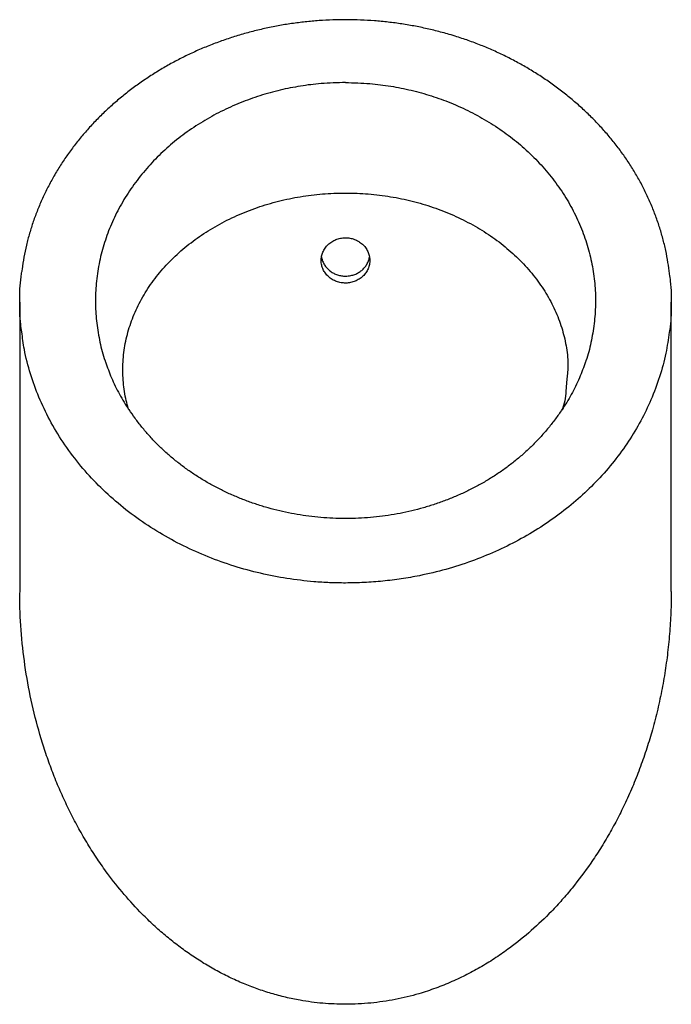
# Model space of a CAD drawing. Header units: millimetres. Extents: x 3714.532 to 3714.867, y 2064.997 to 2065.503.
import ezdxf

# ---------------------------------------------------------------- set-up
doc = ezdxf.new("R2010")
doc.units = ezdxf.units.MM
doc.layers.add('SANINDUSA', color=3, linetype='Continuous')

msp = doc.modelspace()

# ---------------------------------------------------------------- linework, layer by layer
at = {"layer": 'SANINDUSA'}
for p, q in [((3714.5324, 2065.35746), (3714.5324, 2065.20879)), ((3714.8674, 2065.20879), (3714.8674, 2065.35746)), ((3714.58827, 2065.30257), (3714.58818, 2065.30297)), ((3714.81154, 2065.3026), (3714.81163, 2065.30297))]:
    msp.add_line(p, q, dxfattribs=at)
for points, knots in [([(3714.75327, 2065.4951), (3714.75207, 2065.49544), (3714.74862, 2065.49642), (3714.74284, 2065.49785), (3714.73591, 2065.49931), (3714.72892, 2065.50051), (3714.72187, 2065.50145), (3714.71479, 2065.50213), (3714.70767, 2065.50255), (3714.70054, 2065.5027), (3714.69341, 2065.50259), (3714.68629, 2065.50222), (3714.67923, 2065.50159), (3714.67221, 2065.5007), (3714.66523, 2065.49955), (3714.65828, 2065.49814), (3714.65139, 2065.49647), (3714.64457, 2065.49454), (3714.63786, 2065.49237), (3714.63127, 2065.48996), (3714.62483, 2065.48732), (3714.61855, 2065.48444), (3714.61241, 2065.48133), (3714.60642, 2065.47799), (3714.60056, 2065.47441), (3714.59486, 2065.4706), (3714.58933, 2065.46658), (3714.58401, 2065.46235), (3714.5789, 2065.45794), (3714.57404, 2065.45335), (3714.56942, 2065.44859), (3714.56505, 2065.44367), (3714.56091, 2065.43857), (3714.557, 2065.4333), (3714.55336, 2065.42788), (3714.54998, 2065.42231), (3714.54688, 2065.41662), (3714.54406, 2065.41082), (3714.54154, 2065.40492), (3714.53933, 2065.39895), (3714.53742, 2065.39291), (3714.53581, 2065.38681), (3714.53454, 2065.38064), (3714.53375, 2065.37609), (3714.53349, 2065.3736), (3714.53345, 2065.37319)], [0, 0, 0, 0, 0.0125153, 0.0360322, 0.0595277, 0.0830183, 0.1065047, 0.1299871, 0.1534654, 0.1769395, 0.2004094, 0.2238771, 0.2472835, 0.2705593, 0.2939842, 0.3175305, 0.3411687, 0.3648663, 0.3885888, 0.4122903, 0.435933, 0.4594993, 0.4830683, 0.5068202, 0.5307433, 0.5548046, 0.5789672, 0.6031911, 0.6274334, 0.6516368, 0.6757578, 0.699871, 0.7242075, 0.7486538, 0.7731935, 0.7978078, 0.8224759, 0.8471762, 0.8718845, 0.8965678, 0.9211331, 0.9457232, 0.9703994, 0.9951539, 1, 1, 1, 1]), ([(3714.86653, 2065.37219), (3714.86628, 2065.37408), (3714.86577, 2065.37805), (3714.86461, 2065.38407), (3714.86312, 2065.39025), (3714.86132, 2065.39638), (3714.85921, 2065.40243), (3714.85681, 2065.4084), (3714.85412, 2065.41426), (3714.85114, 2065.41999), (3714.8479, 2065.42557), (3714.84439, 2065.43099), (3714.84062, 2065.43626), (3714.83657, 2065.44142), (3714.83224, 2065.44644), (3714.82766, 2065.45131), (3714.82282, 2065.45603), (3714.81775, 2065.46056), (3714.81245, 2065.46491), (3714.80695, 2065.46906), (3714.80126, 2065.47299), (3714.79539, 2065.47671), (3714.78935, 2065.48019), (3714.78317, 2065.48344), (3714.77686, 2065.48644), (3714.77043, 2065.48919), (3714.7639, 2065.49169), (3714.75816, 2065.49363), (3714.75459, 2065.4947), (3714.75327, 2065.4951)], [0, 0, 0, 0, 0.034831, 0.073179, 0.111646, 0.150175, 0.188703, 0.227159, 0.265488, 0.303639, 0.341596, 0.379011, 0.416523, 0.454196, 0.491994, 0.529882, 0.567819, 0.605763, 0.643666, 0.681495, 0.719214, 0.756797, 0.794217, 0.831458, 0.868505, 0.90535, 0.941993, 0.978439, 1, 1, 1, 1]), ([(3714.6999, 2065.47035), (3714.69571, 2065.47025), (3714.68795, 2065.47006), (3714.67674, 2065.46863), (3714.66622, 2065.46657), (3714.65586, 2065.46369), (3714.64565, 2065.46001), (3714.6358, 2065.45555), (3714.62628, 2065.45029), (3714.61727, 2065.44428), (3714.60884, 2065.43753), (3714.60113, 2065.43017), (3714.59414, 2065.42217), (3714.58796, 2065.41361), (3714.5827, 2065.4046), (3714.57844, 2065.39533), (3714.57513, 2065.38577), (3714.5728, 2065.37592), (3714.5715, 2065.36602), (3714.57122, 2065.35626), (3714.57185, 2065.34659), (3714.57356, 2065.33694), (3714.57515, 2065.33031), (3714.57641, 2065.32702), (3714.57647, 2065.32685)], [0, 0, 0, 0, 0.051089, 0.094507, 0.137926, 0.182734, 0.227543, 0.273528, 0.319516, 0.367018, 0.414523, 0.462519, 0.510518, 0.560046, 0.609575, 0.657998, 0.706422, 0.756278, 0.806134, 0.853312, 0.90049, 0.94896, 0.99743, 1, 1, 1, 1]), ([(3714.6999, 2065.47035), (3714.7041, 2065.47025), (3714.71191, 2065.47006), (3714.72323, 2065.4686), (3714.7338, 2065.4665), (3714.74411, 2065.46363), (3714.75426, 2065.45997), (3714.76416, 2065.45548), (3714.77372, 2065.45016), (3714.78267, 2065.44416), (3714.79106, 2065.43746), (3714.79879, 2065.43005), (3714.80579, 2065.42199), (3714.81193, 2065.41346), (3714.81715, 2065.40451), (3714.82141, 2065.3952), (3714.82471, 2065.38558), (3714.82703, 2065.37577), (3714.82832, 2065.36593), (3714.82859, 2065.35613), (3714.82792, 2065.34642), (3714.8262, 2065.33681), (3714.82464, 2065.33028), (3714.82341, 2065.32705), (3714.82335, 2065.3269)], [0, 0, 0, 0, 0.051106, 0.095141, 0.139349, 0.183563, 0.227606, 0.274262, 0.321108, 0.367965, 0.414635, 0.463311, 0.512178, 0.561053, 0.609741, 0.658803, 0.708044, 0.757289, 0.806356, 0.854114, 0.902034, 0.949951, 0.997707, 1, 1, 1, 1]), ([(3714.58825, 2065.30275), (3714.58787, 2065.30412), (3714.58707, 2065.30703), (3714.58623, 2065.31153), (3714.58564, 2065.31623), (3714.58538, 2065.32093), (3714.58542, 2065.32566), (3714.58577, 2065.33039), (3714.58644, 2065.33511), (3714.58742, 2065.33978), (3714.58871, 2065.34441), (3714.5903, 2065.34899), (3714.59221, 2065.35351), (3714.59442, 2065.35797), (3714.59691, 2065.36232), (3714.59967, 2065.36655), (3714.6027, 2065.37064), (3714.60598, 2065.37459), (3714.60952, 2065.37841), (3714.61329, 2065.38207), (3714.61729, 2065.38556), (3714.6215, 2065.38888), (3714.6259, 2065.392), (3714.63048, 2065.39492), (3714.63524, 2065.39766), (3714.64019, 2065.4002), (3714.6453, 2065.40255), (3714.65055, 2065.40469), (3714.65591, 2065.40661), (3714.66136, 2065.4083), (3714.66687, 2065.40975), (3714.67243, 2065.41096), (3714.67806, 2065.41195), (3714.68376, 2065.41271), (3714.68952, 2065.41324), (3714.69491, 2065.41354), (3714.69838, 2065.41356), (3714.6999, 2065.41357)], [0, 0, 0, 0, 0.0266873, 0.0568611, 0.0869939, 0.1170553, 0.1469969, 0.1774378, 0.2077183, 0.2378857, 0.2679889, 0.2980791, 0.3282084, 0.3584129, 0.3885837, 0.4182111, 0.4477407, 0.4771451, 0.5063998, 0.5354834, 0.5643796, 0.593077, 0.6215673, 0.6496502, 0.6776877, 0.705762, 0.7337833, 0.7616814, 0.789395, 0.8168707, 0.8440649, 0.8709681, 0.8977806, 0.9247031, 0.9516965, 0.9787317, 1, 1, 1, 1]), ([(3714.6999, 2065.41357), (3714.70141, 2065.41356), (3714.70485, 2065.41354), (3714.71022, 2065.41325), (3714.71597, 2065.41272), (3714.72168, 2065.41196), (3714.72732, 2065.41098), (3714.73286, 2065.40977), (3714.73831, 2065.40833), (3714.74367, 2065.40668), (3714.74896, 2065.4048), (3714.75415, 2065.40271), (3714.75922, 2065.4004), (3714.76415, 2065.39788), (3714.76891, 2065.39517), (3714.77348, 2065.39228), (3714.77783, 2065.38923), (3714.78199, 2065.38599), (3714.78595, 2065.38258), (3714.78971, 2065.37899), (3714.79325, 2065.37524), (3714.79654, 2065.37135), (3714.79959, 2065.36731), (3714.80238, 2065.36315), (3714.8049, 2065.35888), (3714.80713, 2065.35451), (3714.80909, 2065.35004), (3714.81075, 2065.34551), (3714.8121, 2065.34091), (3714.81316, 2065.33627), (3714.81389, 2065.33158), (3714.81432, 2065.32715), (3714.81435, 2065.32428), (3714.813, 2065.3087)], [0, 0, 0, 0, 0.024201, 0.055157, 0.086151, 0.117143, 0.148095, 0.178975, 0.20979, 0.240788, 0.272135, 0.303785, 0.335681, 0.367756, 0.399936, 0.432142, 0.464277, 0.496459, 0.529183, 0.562164, 0.595394, 0.628856, 0.662527, 0.696382, 0.730392, 0.76448, 0.798854, 0.833268, 0.867698, 0.902196, 0.936817, 0.971621, 1, 1, 1, 1]), ([(3714.70033, 2065.39058), (3714.69951, 2065.3906), (3714.69869, 2065.39055), (3714.69749, 2065.39037), (3714.69709, 2065.39029), (3714.69629, 2065.39009), (3714.6959, 2065.38998), (3714.69475, 2065.38958), (3714.69402, 2065.38924), (3714.69297, 2065.38864), (3714.69264, 2065.38842), (3714.69198, 2065.38796), (3714.69167, 2065.38771), (3714.69077, 2065.38693), (3714.69024, 2065.38636), (3714.68952, 2065.38543), (3714.68929, 2065.38511), (3714.68888, 2065.38445), (3714.68851, 2065.38377), (3714.68821, 2065.38307), (3714.68794, 2065.38235), (3714.68783, 2065.38198), (3714.68755, 2065.38086), (3714.68744, 2065.38011), (3714.6874, 2065.37897), (3714.6874, 2065.37859), (3714.68745, 2065.37782), (3714.6875, 2065.37744), (3714.6877, 2065.37631), (3714.68791, 2065.37558), (3714.68834, 2065.37451), (3714.6885, 2065.37415), (3714.68887, 2065.37347), (3714.68906, 2065.37314), (3714.68971, 2065.37217), (3714.6902, 2065.37156), (3714.69133, 2065.37044), (3714.69194, 2065.36994), (3714.69293, 2065.36927), (3714.69328, 2065.36907), (3714.69399, 2065.36868), (3714.69436, 2065.36851), (3714.69547, 2065.36803), (3714.69625, 2065.36779), (3714.69784, 2065.36744), (3714.69866, 2065.36734), (3714.69989, 2065.3673), (3714.70031, 2065.3673), (3714.70113, 2065.36735), (3714.70153, 2065.3674), (3714.70274, 2065.36758), (3714.70353, 2065.36778), (3714.70469, 2065.36818), (3714.70506, 2065.36834), (3714.7058, 2065.36867), (3714.70651, 2065.36904), (3714.70718, 2065.36947), (3714.70783, 2065.36994), (3714.70815, 2065.37019), (3714.70904, 2065.37097), (3714.70958, 2065.37154), (3714.71053, 2065.37277), (3714.71095, 2065.37345), (3714.71162, 2065.37483), (3714.71189, 2065.37555), (3714.71217, 2065.37666), (3714.71224, 2065.37704), (3714.71235, 2065.3778), (3714.71238, 2065.37818), (3714.71241, 2065.37894), (3714.7124, 2065.37932), (3714.71235, 2065.38008), (3714.7123, 2065.38046), (3714.7121, 2065.38159), (3714.71189, 2065.38233), (3714.71146, 2065.38339), (3714.7113, 2065.38374), (3714.71094, 2065.38443), (3714.71074, 2065.38476), (3714.71009, 2065.38574), (3714.70959, 2065.38634), (3714.70876, 2065.38717), (3714.70846, 2065.38744), (3714.70784, 2065.38795), (3714.70752, 2065.38818), (3714.70653, 2065.38885), (3714.70582, 2065.38923), (3714.7047, 2065.3897), (3714.70431, 2065.38984), (3714.70354, 2065.39009), (3714.70315, 2065.39019), (3714.70196, 2065.39045), (3714.70116, 2065.39055), (3714.70033, 2065.39058)], [0, 0, 0, 0, 0.03125, 0.03125, 0.046875, 0.046875, 0.0625, 0.0625, 0.09375, 0.09375, 0.109375, 0.109375, 0.125, 0.125, 0.15625, 0.15625, 0.171875, 0.171875, 0.1875, 0.203125, 0.203125, 0.21875, 0.21875, 0.25, 0.25, 0.265625, 0.265625, 0.28125, 0.28125, 0.3125, 0.3125, 0.328125, 0.328125, 0.34375, 0.34375, 0.375, 0.375, 0.40625, 0.40625, 0.421875, 0.421875, 0.4375, 0.4375, 0.46875, 0.46875, 0.5, 0.5, 0.515625, 0.515625, 0.53125, 0.53125, 0.5625, 0.5625, 0.578125, 0.578125, 0.59375, 0.609375, 0.609375, 0.625, 0.625, 0.65625, 0.65625, 0.6875, 0.6875, 0.71875, 0.71875, 0.734375, 0.734375, 0.75, 0.75, 0.765625, 0.765625, 0.78125, 0.78125, 0.8125, 0.8125, 0.828125, 0.828125, 0.84375, 0.84375, 0.875, 0.875, 0.890625, 0.890625, 0.90625, 0.90625, 0.9375, 0.9375, 0.953125, 0.953125, 0.96875, 0.96875, 1, 1, 1, 1]), ([(3714.68759, 2065.38073), (3714.68763, 2065.38045), (3714.68775, 2065.37953), (3714.68832, 2065.37801), (3714.68927, 2065.37627), (3714.69055, 2065.37469), (3714.69209, 2065.37334), (3714.69386, 2065.37225), (3714.69578, 2065.37145), (3714.69784, 2065.37096), (3714.70018, 2065.37078), (3714.70251, 2065.37104), (3714.70474, 2065.3717), (3714.70661, 2065.37261), (3714.7083, 2065.3738), (3714.70974, 2065.37523), (3714.71093, 2065.37688), (3714.71175, 2065.37868), (3714.71219, 2065.38), (3714.71224, 2065.38069), (3714.71225, 2065.38075)], [0, 0, 0, 0, 0.025714, 0.084323, 0.144631, 0.203238, 0.263545, 0.32215, 0.382454, 0.441055, 0.501356, 0.579864, 0.638466, 0.698767, 0.757368, 0.817669, 0.876272, 0.936575, 0.995181, 1, 1, 1, 1]), ([(3714.53349, 2065.34218), (3714.53329, 2065.34345), (3714.53245, 2065.34878), (3714.53234, 2065.35824), (3714.53254, 2065.36726), (3714.53334, 2065.37215), (3714.53348, 2065.37299)], [0, 0, 0, 0, 0.124798, 0.521069, 0.917339, 1, 1, 1, 1]), ([(3714.86641, 2065.37199), (3714.8666, 2065.37075), (3714.86742, 2065.36526), (3714.86746, 2065.35568), (3714.86721, 2065.34691), (3714.86646, 2065.34247), (3714.86639, 2065.34204)], [0, 0, 0, 0, 0.125059, 0.552457, 0.956511, 1, 1, 1, 1]), ([(3714.6999, 2065.21313), (3714.69719, 2065.21316), (3714.69176, 2065.21323), (3714.6817, 2065.21388), (3714.66979, 2065.21531), (3714.65605, 2065.21798), (3714.64251, 2065.22168), (3714.62922, 2065.22641), (3714.61643, 2065.23212), (3714.60411, 2065.23883), (3714.59244, 2065.2465), (3714.58152, 2065.25509), (3714.57156, 2065.26443), (3714.56252, 2065.27456), (3714.55451, 2065.28541), (3714.54766, 2065.29682), (3714.54207, 2065.30858), (3714.53773, 2065.32069), (3714.53478, 2065.33193), (3714.53386, 2065.33919), (3714.53349, 2065.34218)], [0, 0, 0, 0, 0.032496, 0.065076, 0.120802, 0.17653, 0.234009, 0.291488, 0.349754, 0.40802, 0.468163, 0.528308, 0.588501, 0.648696, 0.710781, 0.772867, 0.83342, 0.893975, 0.956318, 1, 1, 1, 1]), ([(3714.86639, 2065.34204), (3714.86587, 2065.33846), (3714.86477, 2065.33075), (3714.86158, 2065.31911), (3714.85725, 2065.30746), (3714.85187, 2065.29639), (3714.84556, 2065.28585), (3714.83816, 2065.27568), (3714.82986, 2065.26614), (3714.82081, 2065.25735), (3714.81103, 2065.24925), (3714.80039, 2065.24178), (3714.78903, 2065.23506), (3714.77712, 2065.2292), (3714.76466, 2065.22417), (3714.75159, 2065.21999), (3714.73947, 2065.21709), (3714.72864, 2065.21519), (3714.71916, 2065.21401), (3714.70957, 2065.21327), (3714.70313, 2065.21317), (3714.6999, 2065.21313)], [0, 0, 0, 0, 0.052422, 0.112773, 0.173123, 0.229518, 0.285912, 0.343799, 0.401684, 0.456476, 0.511266, 0.567541, 0.623815, 0.678686, 0.733555, 0.790044, 0.846532, 0.884624, 0.922717, 0.961358, 1, 1, 1, 1]), ([(3714.57647, 2065.32685), (3714.57746, 2065.3241), (3714.57949, 2065.31844), (3714.58352, 2065.31014), (3714.58689, 2065.30477), (3714.58856, 2065.30209)], [0, 0, 0, 0, 0.321389, 0.662281, 1, 1, 1, 1]), ([(3714.82335, 2065.3269), (3714.82235, 2065.3241), (3714.82028, 2065.31835), (3714.81621, 2065.31002), (3714.81284, 2065.30466), (3714.81119, 2065.30203)], [0, 0, 0, 0, 0.325864, 0.670151, 1, 1, 1, 1]), ([(3714.813, 2065.3087), (3714.81295, 2065.30844), (3714.81264, 2065.30662), (3714.81215, 2065.30463), (3714.81162, 2065.30293), (3714.81156, 2065.30275)], [0, 0, 0, 0, 0.131888, 0.912585, 1, 1, 1, 1]), ([(3714.6999, 2065.24628), (3714.69824, 2065.24628), (3714.69452, 2065.2463), (3714.68875, 2065.24663), (3714.68263, 2065.24721), (3714.67656, 2065.24806), (3714.67055, 2065.24916), (3714.6646, 2065.2505), (3714.6587, 2065.25211), (3714.65287, 2065.25396), (3714.64714, 2065.25605), (3714.64152, 2065.25838), (3714.63605, 2065.26095), (3714.63072, 2065.26374), (3714.62559, 2065.26673), (3714.62065, 2065.26993), (3714.61593, 2065.27331), (3714.61139, 2065.2769), (3714.60703, 2065.28069), (3714.60287, 2065.28469), (3714.59892, 2065.28888), (3714.59518, 2065.29325), (3714.59171, 2065.29772), (3714.58963, 2065.3008), (3714.58861, 2065.3023)], [0, 0, 0, 0, 0.036245, 0.081204, 0.126045, 0.170746, 0.215407, 0.260327, 0.305538, 0.351003, 0.396677, 0.442513, 0.488458, 0.53446, 0.580459, 0.626309, 0.671869, 0.717842, 0.764219, 0.811012, 0.858217, 0.905823, 0.953805, 1, 1, 1, 1]), ([(3714.81117, 2065.30224), (3714.81116, 2065.30224), (3714.81015, 2065.30061), (3714.80787, 2065.29747), (3714.80433, 2065.29287), (3714.80051, 2065.28846), (3714.79647, 2065.28422), (3714.79221, 2065.28018), (3714.78774, 2065.27634), (3714.78309, 2065.27272), (3714.77826, 2065.26932), (3714.77326, 2065.26615), (3714.76809, 2065.2632), (3714.76276, 2065.26046), (3714.75726, 2065.25794), (3714.75161, 2065.25564), (3714.74584, 2065.25358), (3714.73996, 2065.25177), (3714.734, 2065.25021), (3714.72798, 2065.2489), (3714.72191, 2065.24785), (3714.71582, 2065.24706), (3714.7097, 2065.24654), (3714.70439, 2065.24627), (3714.70112, 2065.24628), (3714.6999, 2065.24629)], [0, 0, 0, 0, 0.000125, 0.049, 0.097613, 0.14592, 0.193883, 0.241477, 0.288689, 0.335517, 0.381973, 0.428076, 0.473828, 0.519709, 0.565639, 0.611558, 0.657407, 0.703135, 0.748692, 0.794033, 0.83912, 0.883933, 0.928616, 0.973429, 1, 1, 1, 1]), ([(3714.6999, 2064.9966), (3714.69601, 2064.9967), (3714.68818, 2064.9969), (3714.67791, 2064.99833), (3714.6691, 2065.00015), (3714.66172, 2065.00211), (3714.65449, 2065.00448), (3714.64728, 2065.00727), (3714.64013, 2065.01049), (3714.63309, 2065.01414), (3714.62628, 2065.01812), (3714.61972, 2065.02242), (3714.61339, 2065.02702), (3714.6072, 2065.03198), (3714.60119, 2065.03728), (3714.59401, 2065.04422), (3714.58598, 2065.05298), (3714.57841, 2065.06254), (3714.57227, 2065.07125), (3714.56736, 2065.07893), (3714.56276, 2065.08684), (3714.5585, 2065.09492), (3714.55457, 2065.10315), (3714.55098, 2065.11152), (3714.5477, 2065.12005), (3714.54376, 2065.13155), (3714.53964, 2065.14619), (3714.53594, 2065.16404), (3714.53356, 2065.18213), (3714.53242, 2065.19707), (3714.53252, 2065.20598), (3714.53256, 2065.20879)], [0, 0, 0, 0, 0.0390585, 0.0784238, 0.1038002, 0.129256, 0.1548695, 0.1800818, 0.2067226, 0.233442, 0.2595671, 0.2857587, 0.3120794, 0.3380663, 0.3652063, 0.3924049, 0.4381897, 0.4842159, 0.5145808, 0.5450048, 0.575599, 0.6062468, 0.6366102, 0.6670206, 0.6975682, 0.7281596, 0.7889144, 0.8499826, 0.9107335, 0.9717712, 1, 1, 1, 1]), ([(3714.86735, 2065.20879), (3714.86735, 2065.20659), (3714.86737, 2065.2007), (3714.86689, 2065.19113), (3714.86595, 2065.18021), (3714.86457, 2065.16943), (3714.86276, 2065.1588), (3714.86051, 2065.14823), (3714.85789, 2065.13802), (3714.85492, 2065.1282), (3714.85165, 2065.11877), (3714.84799, 2065.10945), (3714.84407, 2065.1006), (3714.83994, 2065.09224), (3714.83564, 2065.08435), (3714.83101, 2065.07662), (3714.82478, 2065.06715), (3714.81817, 2065.05833), (3714.81126, 2065.0502), (3714.80439, 2065.04279), (3714.79556, 2065.03435), (3714.78593, 2065.02655), (3714.77732, 2065.02053), (3714.77, 2065.01598), (3714.76245, 2065.01186), (3714.75455, 2065.00812), (3714.74631, 2065.00481), (3714.73658, 2065.0016), (3714.7275, 2064.99938), (3714.71921, 2064.99797), (3714.71071, 2064.9969), (3714.70426, 2064.99672), (3714.6999, 2064.9966)], [0, 0, 0, 0, 0.022106, 0.059043, 0.096043, 0.131965, 0.167946, 0.204113, 0.240345, 0.27361, 0.30693, 0.340418, 0.373967, 0.403912, 0.433905, 0.464048, 0.494246, 0.547563, 0.574382, 0.601249, 0.648818, 0.696706, 0.725371, 0.754119, 0.783044, 0.811546, 0.841734, 0.872046, 0.914184, 0.935373, 0.956336, 1, 1, 1, 1])]:
    msp.add_open_spline(points, degree=3, knots=knots, dxfattribs=at)

doc.saveas('drawing.dxf')
